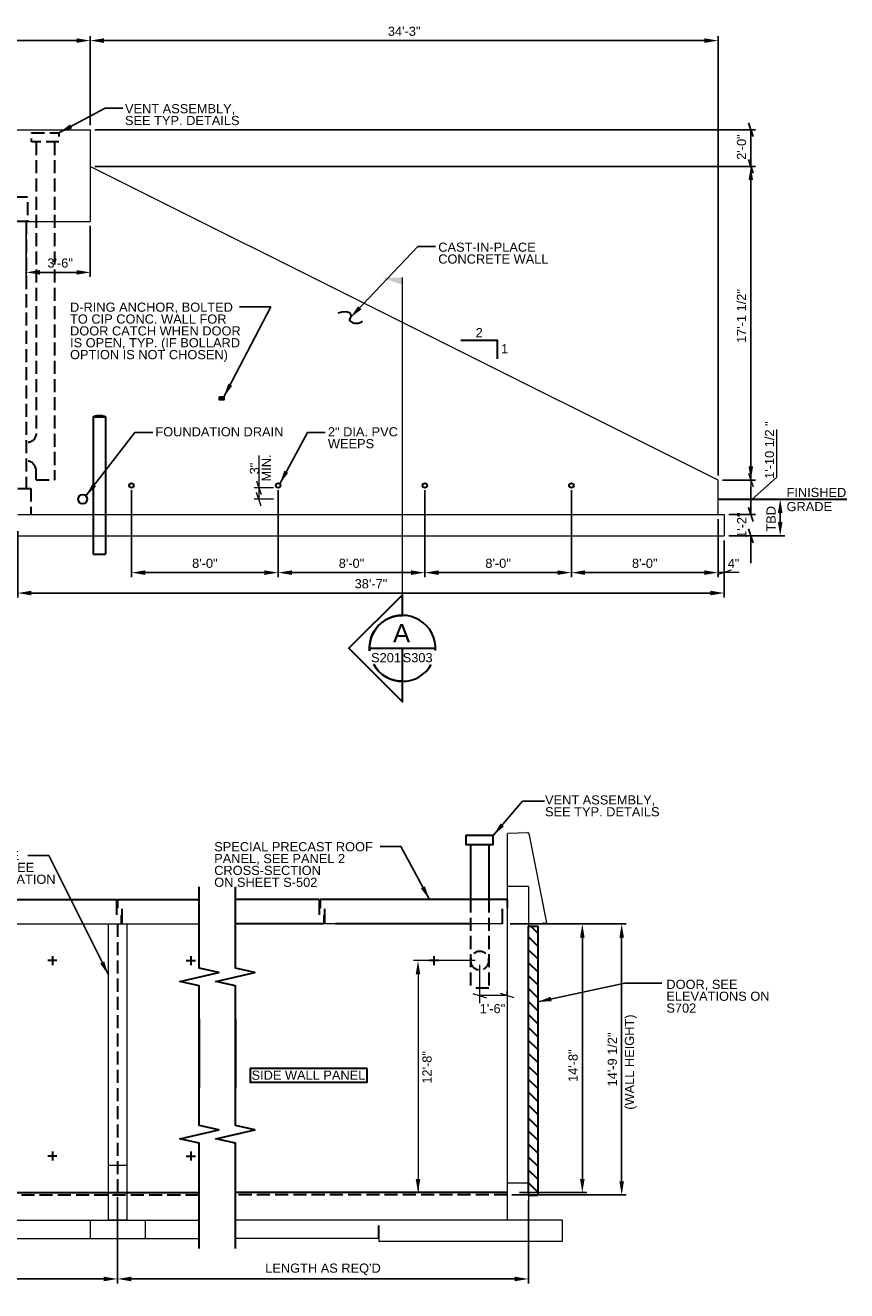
# Model space of a CAD drawing. Header units: inches. Extents: x -37 to 1316, y -303 to 584.
# Tile 3 of 3: x 779 to 1316, y -245 to 584. Entities that reach past the tile are written whole.
import ezdxf
from ezdxf.enums import TextEntityAlignment as Align

# ---------------------------------------------------------------- set-up
doc = ezdxf.new("R2010")
doc.units = ezdxf.units.IN
doc.header["$LTSCALE"] = 20
doc.header["$MEASUREMENT"] = 0
doc.linetypes.add('DGN Style 3', pattern=[0.597286, 0.426633, -0.170653])
for name, color, linetype, lineweight in [('G-ANNO-DIM', 1, 'Continuous', 0), ('G-ANNO-TEXT', 7, 'Continuous', 30), ('S-FNDN-FTNG', 48, 'Continuous', 13), ('S-FNDN-PEDS', 48, 'Continuous', 30), ('S-WALL-LOAD', 3, 'Continuous', 13), ('S-WALL-NONL', 58, 'Continuous', 0)]:
    doc.layers.add(name, color=color, linetype=linetype, lineweight=lineweight)
doc.styles.add("_1 4 1'-0", font='arial.ttf', dxfattribs={"height": 6})
doc.styles.add('TITLE20', font='simplex.shx', dxfattribs={"height": 5000})
doc.dimstyles.new("1 4 1'-0", dxfattribs={"dimtxt": 6, "dimasz": 9, "dimexe": 3, "dimexo": 3, "dimgap": 3, "dimtad": 1, "dimdec": 0, "dimzin": 11, "dimdsep": 46, "dimlunit": 3, "dimtxsty": "_1 4 1'-0", "dimcen": 0.09, "dimadec": 4, "dimazin": 3, "dimtfac": 1, "dimtdec": 0, "dimtofl": 0, "dimtmove": 0, "dimatfit": 3, "dimfxl": 1, "dimfrac": 2, "dimtolj": 1, "dimtzin": 11, "dimarcsym": 0})

# ---------------------------------------------------------------- blocks, each defined once
blk = doc.blocks.new('_Oblique_0.3')
at = {"color": 0, "linetype": 'ByBlock', "lineweight": -2}
for p, q in [((0, 0), (-1, 0)), ((0.5, 0.167), (-0.5, -0.167))]:
    blk.add_line(p, q, dxfattribs=at)
blk = doc.blocks.new('*D4')
at = {"layer": 'Defpoints', "color": 0, "lineweight": 0, "transparency": 16777216}
for p in [(1236.05, 263.6), (1253.5, 263.6), (1236.05, 249.6)]:
    blk.add_point(p, dxfattribs=at)
at = {"layer": 'G-ANNO-DIM', "color": 0, "lineweight": -2, "transparency": 16777216}
for p, q in [((1253.5, 272.6), (1253.5, 281.6)), ((1239.05, 263.6), (1256.5, 263.6)), ((1239.05, 249.6), (1256.5, 249.6)), ((1253.5, 240.6), (1253.5, 231.6))]:
    blk.add_line(p, q, dxfattribs=at)
at = {"layer": 'G-ANNO-DIM', "color": 0, "lineweight": -2, "transparency": 16777216, "xscale": 9, "yscale": 9, "zscale": 9}
for p, rotation in [((1253.5, 263.6), 270), ((1253.5, 249.6), 90)]:
    blk.add_blockref('_Oblique_0.3', p, dxfattribs=dict(at, rotation=rotation))
at = {"layer": 'G-ANNO-DIM', "color": 0, "transparency": 16777216, "insert": (1247.49, 256.6), "char_height": 6, "attachment_point": 5, "rotation": 90, "style": "_1 4 1'-0"}
blk.add_mtext('\\A1;1\'-2"', dxfattribs=at)
blk = doc.blocks.new('*D6')
at = {"layer": 'Defpoints', "color": 0, "lineweight": 0, "transparency": 16777216}
for p in [(821.05, 574.03), (413.05, 515.6), (821.05, 515.6, 0)]:
    blk.add_point(p, dxfattribs=at)
at = {"layer": 'G-ANNO-DIM', "color": 0, "lineweight": -2, "transparency": 16777216}
for p, q in [((413.05, 518.6), (413.05, 577.03)), ((422.05, 574.03), (812.05, 574.03)), ((821.05, 518.6), (821.05, 577.03))]:
    blk.add_line(p, q, dxfattribs=at)
at = {"layer": 'G-ANNO-DIM', "color": 0, "lineweight": 0, "transparency": 16777216}
for points in [[(422.05, 575.53), (422.05, 572.53), (413.05, 574.03)], [(812.05, 575.53), (812.05, 572.53), (821.05, 574.03)]]:
    blk.add_solid(points, dxfattribs=at)
at = {"layer": 'G-ANNO-DIM', "color": 0, "transparency": 16777216, "insert": (618.78, 580.1), "char_height": 6, "attachment_point": 5, "style": "_1 4 1'-0"}
blk.add_mtext('\\A1;34\'-0"', dxfattribs=at)
blk = doc.blocks.new('*D7')
at = {"layer": 'Defpoints', "color": 0, "lineweight": 0, "transparency": 16777216}
for p in [(1232.05, 574.03), (821.05, 532.28), (1232.05, 286.1, 0)]:
    blk.add_point(p, dxfattribs=at)
at = {"layer": 'G-ANNO-DIM', "color": 0, "lineweight": -2, "transparency": 16777216}
for p, q in [((821.05, 535.28), (821.05, 577.03)), ((830.05, 574.03), (1223.05, 574.03)), ((1232.05, 289.1), (1232.05, 577.03))]:
    blk.add_line(p, q, dxfattribs=at)
at = {"layer": 'G-ANNO-DIM', "color": 0, "lineweight": 0, "transparency": 16777216}
for points in [[(830.05, 575.53), (830.05, 572.53), (821.05, 574.03)], [(1223.05, 575.53), (1223.05, 572.53), (1232.05, 574.03)]]:
    blk.add_solid(points, dxfattribs=at)
at = {"layer": 'G-ANNO-DIM', "color": 0, "transparency": 16777216, "insert": (1026.55, 580.1), "char_height": 6, "attachment_point": 5, "style": "_1 4 1'-0"}
blk.add_mtext('\\A1;34\'-3"', dxfattribs=at)
blk = doc.blocks.new('*D9')
at = {"layer": 'Defpoints', "color": 0, "lineweight": 0, "transparency": 16777216}
for p in [(779.05, 455.6), (821.05, 455.6, 0), (821.05, 422.19)]:
    blk.add_point(p, dxfattribs=at)
at = {"layer": 'G-ANNO-DIM', "color": 0, "lineweight": -2, "transparency": 16777216}
for p, q in [((779.05, 452.6), (779.05, 419.19)), ((821.05, 452.6), (821.05, 419.19)), ((788.05, 422.19), (812.05, 422.19))]:
    blk.add_line(p, q, dxfattribs=at)
at = {"layer": 'G-ANNO-DIM', "color": 0, "lineweight": 0, "transparency": 16777216}
for points in [[(788.05, 423.69), (788.05, 420.69), (779.05, 422.19)], [(812.05, 423.69), (812.05, 420.69), (821.05, 422.19)]]:
    blk.add_solid(points, dxfattribs=at)
at = {"layer": 'G-ANNO-DIM', "color": 0, "transparency": 16777216, "insert": (801.3, 428.26), "char_height": 6, "attachment_point": 5, "style": "_1 4 1'-0"}
blk.add_mtext('\\A1;3\'-6"', dxfattribs=at)
blk = doc.blocks.new('*D14')
at = {"layer": 'Defpoints', "color": 0, "lineweight": 0, "transparency": 16777216}
for p in [(1136.05, 282.6, 0), (1232.05, 263.6), (1136.05, 225.51)]:
    blk.add_point(p, dxfattribs=at)
at = {"layer": 'G-ANNO-DIM', "color": 0, "lineweight": -2, "transparency": 16777216}
for p, q in [((1136.05, 279.6), (1136.05, 222.51)), ((1232.05, 260.6), (1232.05, 222.51)), ((1223.05, 225.51), (1145.05, 225.51))]:
    blk.add_line(p, q, dxfattribs=at)
at = {"layer": 'G-ANNO-DIM', "color": 0, "lineweight": 0, "transparency": 16777216}
for points in [[(1145.05, 227.01), (1145.05, 224.01), (1136.05, 225.51)], [(1223.05, 227.01), (1223.05, 224.01), (1232.05, 225.51)]]:
    blk.add_solid(points, dxfattribs=at)
at = {"layer": 'G-ANNO-DIM', "color": 0, "transparency": 16777216, "insert": (1184.05, 231.58), "char_height": 6, "attachment_point": 5, "style": "_1 4 1'-0"}
blk.add_mtext('\\A1;8\'-0"', dxfattribs=at)
blk = doc.blocks.new('*D11')
at = {"layer": 'Defpoints', "color": 0, "lineweight": 0, "transparency": 16777216}
for p in [(1040.05, 282.6), (1136.05, 282.6), (1040.05, 225.51)]:
    blk.add_point(p, dxfattribs=at)
at = {"layer": 'G-ANNO-DIM', "color": 0, "lineweight": -2, "transparency": 16777216}
for p, q in [((1040.05, 279.6), (1040.05, 222.51)), ((1136.05, 279.6), (1136.05, 222.51)), ((1127.05, 225.51), (1049.05, 225.51))]:
    blk.add_line(p, q, dxfattribs=at)
at = {"layer": 'G-ANNO-DIM', "color": 0, "lineweight": 0, "transparency": 16777216}
for points in [[(1049.05, 227.01), (1049.05, 224.01), (1040.05, 225.51)], [(1127.05, 227.01), (1127.05, 224.01), (1136.05, 225.51)]]:
    blk.add_solid(points, dxfattribs=at)
at = {"layer": 'G-ANNO-DIM', "color": 0, "transparency": 16777216, "insert": (1088.05, 231.58), "char_height": 6, "attachment_point": 5, "style": "_1 4 1'-0"}
blk.add_mtext('\\A1;8\'-0"', dxfattribs=at)
blk = doc.blocks.new('*D12')
at = {"layer": 'Defpoints', "color": 0, "lineweight": 0, "transparency": 16777216}
for p in [(944.05, 282.6), (1040.05, 282.6), (944.05, 225.51)]:
    blk.add_point(p, dxfattribs=at)
at = {"layer": 'G-ANNO-DIM', "color": 0, "lineweight": -2, "transparency": 16777216}
for p, q in [((944.05, 279.6), (944.05, 222.51)), ((1040.05, 279.6), (1040.05, 222.51)), ((1031.05, 225.51), (953.05, 225.51))]:
    blk.add_line(p, q, dxfattribs=at)
at = {"layer": 'G-ANNO-DIM', "color": 0, "lineweight": 0, "transparency": 16777216}
for points in [[(953.05, 227.01), (953.05, 224.01), (944.05, 225.51)], [(1031.05, 227.01), (1031.05, 224.01), (1040.05, 225.51)]]:
    blk.add_solid(points, dxfattribs=at)
at = {"layer": 'G-ANNO-DIM', "color": 0, "transparency": 16777216, "insert": (992.05, 231.58), "char_height": 6, "attachment_point": 5, "style": "_1 4 1'-0"}
blk.add_mtext('\\A1;8\'-0"', dxfattribs=at)
blk = doc.blocks.new('*D13')
at = {"layer": 'Defpoints', "color": 0, "lineweight": 0, "transparency": 16777216}
for p in [(848.05, 282.6), (944.05, 282.6), (848.05, 225.51)]:
    blk.add_point(p, dxfattribs=at)
at = {"layer": 'G-ANNO-DIM', "color": 0, "lineweight": -2, "transparency": 16777216}
for p, q in [((848.05, 279.6), (848.05, 222.51)), ((944.05, 279.6), (944.05, 222.51)), ((935.05, 225.51), (857.05, 225.51))]:
    blk.add_line(p, q, dxfattribs=at)
at = {"layer": 'G-ANNO-DIM', "color": 0, "lineweight": 0, "transparency": 16777216}
for points in [[(857.05, 227.01), (857.05, 224.01), (848.05, 225.51)], [(935.05, 227.01), (935.05, 224.01), (944.05, 225.51)]]:
    blk.add_solid(points, dxfattribs=at)
at = {"layer": 'G-ANNO-DIM', "color": 0, "transparency": 16777216, "insert": (896.05, 231.58), "char_height": 6, "attachment_point": 5, "style": "_1 4 1'-0"}
blk.add_mtext('\\A1;8\'-0"', dxfattribs=at)
blk = doc.blocks.new('*D20')
at = {"layer": 'Defpoints', "color": 0, "lineweight": 0, "transparency": 16777216}
for p in [(773.55, 255.6), (1236.05, 249.6), (1236.05, 212.13)]:
    blk.add_point(p, dxfattribs=at)
at = {"layer": 'G-ANNO-DIM', "color": 0, "lineweight": -2, "transparency": 16777216}
for p, q in [((773.55, 252.6), (773.55, 209.13)), ((1236.05, 246.6), (1236.05, 209.13)), ((782.55, 212.13), (1227.05, 212.13))]:
    blk.add_line(p, q, dxfattribs=at)
at = {"layer": 'G-ANNO-DIM', "color": 0, "lineweight": 0, "transparency": 16777216}
for points in [[(782.55, 213.63), (782.55, 210.63), (773.55, 212.13)], [(1227.05, 213.63), (1227.05, 210.63), (1236.05, 212.13)]]:
    blk.add_solid(points, dxfattribs=at)
at = {"layer": 'G-ANNO-DIM', "color": 0, "transparency": 16777216, "insert": (1004.8, 218.19), "char_height": 6, "attachment_point": 5, "style": "_1 4 1'-0"}
blk.add_mtext('\\A1;38\'-7"', dxfattribs=at)
blk = doc.blocks.new('*D21')
at = {"layer": 'Defpoints', "color": 0, "lineweight": 0, "transparency": 16777216}
for p in [(821.05, 515.6, 0), (1253.5, 515.6), (821.05, 491.6)]:
    blk.add_point(p, dxfattribs=at)
at = {"layer": 'G-ANNO-DIM', "color": 0, "lineweight": -2, "transparency": 16777216}
for p, q in [((824.05, 515.6), (1256.5, 515.6)), ((1253.5, 500.6), (1253.5, 506.6)), ((824.05, 491.6), (1256.5, 491.6))]:
    blk.add_line(p, q, dxfattribs=at)
at = {"layer": 'G-ANNO-DIM', "color": 0, "lineweight": -2, "transparency": 16777216, "xscale": 9, "yscale": 9, "zscale": 9}
for p, rotation in [((1253.5, 515.6), 90), ((1253.5, 491.6), 270)]:
    blk.add_blockref('_Oblique_0.3', p, dxfattribs=dict(at, rotation=rotation))
at = {"layer": 'G-ANNO-DIM', "color": 0, "transparency": 16777216, "insert": (1247.44, 501.96), "char_height": 6, "attachment_point": 5, "rotation": 90, "style": "_1 4 1'-0"}
blk.add_mtext('\\A1;  2\'-0"', dxfattribs=at)
blk = doc.blocks.new('*D22')
at = {"layer": 'Defpoints', "color": 0, "lineweight": 0, "transparency": 16777216}
for p in [(821.05, 491.6), (1253.5, 491.6), (1232.05, 286.1)]:
    blk.add_point(p, dxfattribs=at)
at = {"layer": 'G-ANNO-DIM', "color": 0, "lineweight": -2, "transparency": 16777216}
for p, q in [((824.05, 491.6), (1256.5, 491.6)), ((1253.5, 295.1), (1253.5, 482.6)), ((1235.05, 286.1), (1256.5, 286.1))]:
    blk.add_line(p, q, dxfattribs=at)
at = {"layer": 'G-ANNO-DIM', "color": 0, "lineweight": 0, "transparency": 16777216}
for points in [[(1252, 482.6), (1255, 482.6), (1253.5, 491.6)], [(1252, 295.1), (1255, 295.1), (1253.5, 286.1)]]:
    blk.add_solid(points, dxfattribs=at)
at = {"layer": 'G-ANNO-DIM', "color": 0, "transparency": 16777216, "insert": (1247.4, 393.6), "char_height": 6, "attachment_point": 5, "rotation": 90, "style": "_1 4 1'-0"}
blk.add_mtext('\\A1;17\'-1 1/2"', dxfattribs=at)
blk = doc.blocks.new('*D24')
at = {"layer": 'Defpoints', "color": 0, "lineweight": 0, "transparency": 16777216}
for p in [(1272.74, 273.6), (1313.61, 273.6, 0), (1236.05, 249.6)]:
    blk.add_point(p, dxfattribs=at)
at = {"layer": 'G-ANNO-DIM', "color": 0, "lineweight": -2, "transparency": 16777216}
for p, q in [((1310.61, 273.6), (1269.74, 273.6)), ((1272.74, 258.6), (1272.74, 264.6)), ((1239.05, 249.6), (1275.74, 249.6))]:
    blk.add_line(p, q, dxfattribs=at)
at = {"layer": 'G-ANNO-DIM', "color": 0, "lineweight": 0, "transparency": 16777216}
for points in [[(1271.24, 264.6), (1274.24, 264.6), (1272.74, 273.6)], [(1271.24, 258.6), (1274.24, 258.6), (1272.74, 249.6)]]:
    blk.add_solid(points, dxfattribs=at)
at = {"layer": 'G-ANNO-DIM', "color": 0, "transparency": 16777216, "insert": (1266.74, 260.77), "char_height": 6, "attachment_point": 5, "rotation": 90, "style": "_1 4 1'-0"}
blk.add_mtext('\\A1;TBD', dxfattribs=at)
blk = doc.blocks.new('*D26')
at = {"layer": 'Defpoints', "color": 0, "lineweight": 0, "transparency": 16777216}
for p in [(1092.96, -4.64), (1143.21, -4.64), (1098.96, -180.64)]:
    blk.add_point(p, dxfattribs=at)
at = {"layer": 'G-ANNO-DIM', "color": 0, "lineweight": -2, "transparency": 16777216}
for p, q in [((1095.96, -4.64), (1146.21, -4.64)), ((1143.21, -171.64), (1143.21, -13.64)), ((1101.96, -180.64), (1146.21, -180.64))]:
    blk.add_line(p, q, dxfattribs=at)
at = {"layer": 'G-ANNO-DIM', "color": 0, "lineweight": 0, "transparency": 16777216}
for points in [[(1141.71, -13.64), (1144.71, -13.64), (1143.21, -4.64)], [(1141.71, -171.64), (1144.71, -171.64), (1143.21, -180.64)]]:
    blk.add_solid(points, dxfattribs=at)
at = {"layer": 'G-ANNO-DIM', "color": 0, "transparency": 16777216, "insert": (1137.15, -107.98), "char_height": 6, "attachment_point": 5, "rotation": 90, "style": "_1 4 1'-0"}
blk.add_mtext('\\A1;         14\'-8"', dxfattribs=at)
blk = doc.blocks.new('*D30')
at = {"layer": 'Defpoints', "color": 0, "lineweight": 0, "transparency": 16777216}
for p in [(1093.96, -4.64), (1168.94, -4.64), (1093.96, -182.14)]:
    blk.add_point(p, dxfattribs=at)
at = {"layer": 'G-ANNO-DIM', "color": 0, "lineweight": -2, "transparency": 16777216}
for p, q in [((1096.96, -4.64), (1171.94, -4.64)), ((1168.94, -173.14), (1168.94, -13.64)), ((1096.96, -182.14), (1171.94, -182.14))]:
    blk.add_line(p, q, dxfattribs=at)
at = {"layer": 'G-ANNO-DIM', "color": 0, "lineweight": 0, "transparency": 16777216}
for points in [[(1167.44, -13.64), (1170.44, -13.64), (1168.94, -4.64)], [(1167.44, -173.14), (1170.44, -173.14), (1168.94, -182.14)]]:
    blk.add_solid(points, dxfattribs=at)
at = {"layer": 'G-ANNO-DIM', "color": 0, "transparency": 16777216, "insert": (1162.84, -93.39), "char_height": 6, "attachment_point": 5, "rotation": 90, "style": "_1 4 1'-0"}
blk.add_mtext('\\A1;14\'-9 1/2"', dxfattribs=at)
blk = doc.blocks.new('*D31')
at = {"layer": 'Defpoints', "color": 0, "lineweight": 0, "transparency": 16777216}
for p in [(838.9, -180.63), (1107.96, -182.62), (1107.96, -237.2)]:
    blk.add_point(p, dxfattribs=at)
at = {"layer": 'G-ANNO-DIM', "color": 0, "lineweight": -2, "transparency": 16777216}
for p, q in [((838.9, -183.63), (838.9, -240.2)), ((1107.96, -185.62), (1107.96, -240.2)), ((847.9, -237.2), (1098.96, -237.2))]:
    blk.add_line(p, q, dxfattribs=at)
at = {"layer": 'G-ANNO-DIM', "color": 0, "lineweight": 0, "transparency": 16777216}
for points in [[(847.9, -235.7), (847.9, -238.7), (838.9, -237.2)], [(1098.96, -235.7), (1098.96, -238.7), (1107.96, -237.2)]]:
    blk.add_solid(points, dxfattribs=at)
at = {"layer": 'G-ANNO-DIM', "color": 0, "transparency": 16777216, "insert": (973.43, -230.92), "char_height": 6, "attachment_point": 5, "style": "_1 4 1'-0"}
blk.add_mtext("\\A1;LENGTH AS REQ'D", dxfattribs=at)
blk = doc.blocks.new('*D33')
at = {"layer": 'Defpoints', "color": 0, "lineweight": 0, "transparency": 16777216}
for p in [(838.9, -180.63), (598.9, -198.64), (838.9, -237.2)]:
    blk.add_point(p, dxfattribs=at)
at = {"layer": 'G-ANNO-DIM', "color": 0, "lineweight": -2, "transparency": 16777216}
for p, q in [((838.9, -183.63), (838.9, -240.2)), ((598.9, -201.64), (598.9, -240.2)), ((607.9, -237.2), (829.9, -237.2))]:
    blk.add_line(p, q, dxfattribs=at)
at = {"layer": 'G-ANNO-DIM', "color": 0, "lineweight": 0, "transparency": 16777216}
for points in [[(607.9, -235.7), (607.9, -238.7), (598.9, -237.2)], [(829.9, -235.7), (829.9, -238.7), (838.9, -237.2)]]:
    blk.add_solid(points, dxfattribs=at)
at = {"layer": 'G-ANNO-DIM', "color": 0, "transparency": 16777216, "insert": (718.9, -231.14), "char_height": 6, "attachment_point": 5, "style": "_1 4 1'-0"}
blk.add_mtext('\\A1;20\'-0"', dxfattribs=at)

msp = doc.modelspace()

# ---------------------------------------------------------------- hatches: boundary and pattern name
at = {"layer": 'G-ANNO-TEXT', "extrusion": (0, 0, -1)}
h = msp.add_hatch(dxfattribs=at)
h.set_pattern_fill('HATCH', color=256, style=0, pattern_type=2)
h.set_pattern_definition([(45, (-1093.4247, -108.853), (-4.24264, 4.24264), [])])
h.paths.add_polyline_path([(-1113.96374, -182.61576), (-1107.96374, -182.61576), (-1107.96374, -6.13191), (-1113.96374, -6.13191)])

# ---------------------------------------------------------------- linework, layer by layer
at = {"layer": 'G-ANNO-DIM'}
for p, q in [((1253.50172, 317.0382, -0.00002), (1253.50172, 286.10436, -0.00002)), ((931.45413, 302.16367, -0.00004), (931.45413, 281.10436, -0.00004)), ((1252.00172, 290.60436, -0.00002), (1255.00172, 281.60436, -0.00002)), ((929.95413, 285.60436, -0.00004), (932.95413, 276.60436, -0.00004)), ((1235.04644, 286.10436, -0.00002), (1256.50172, 286.10436, -0.00002)), ((1253.50172, 286.10436, -0.00002), (1253.50172, 263.60436, -0.00002)), ((941.04644, 281.10436, -0.00004), (928.45413, 281.10436, -0.00004)), ((941.04644, 273.60436, -0.00004), (928.45413, 273.60436, -0.00004)), ((932.95413, 269.10436, -0.00004), (929.95413, 278.10436, -0.00004)), ((931.45413, 281.10436, -0.00004), (931.45413, 273.60436, -0.00004)), ((1255.00172, 259.10436, -0.00002), (1252.00172, 268.10436, -0.00002)), ((1232.04644, 258.60436), (1232.04644, 222.51214)), ((1239.04644, 263.60436, -0.00002), (1256.50172, 263.60436, -0.00002)), ((1236.04644, 246.60436), (1236.04644, 222.51214)), ((1240.54644, 227.01214), (1231.54644, 224.01214)), ((1236.04644, 225.51214), (1232.04644, 225.51214)), ((1245.8258, 225.51214), (1236.04644, 225.51214)), ((1072.96374, -28.61546), (1032.61439, -28.61546)), ((1076.0172, -56.62217), (1076.0172, -31.36378)), ((1035.61439, -37.62193), (1035.61439, -180.64146)), ((1094.0172, -51.45637), (1094.0172, -48.60668)), ((1071.5172, -50.10311), (1080.5172, -53.10311)), ((1094.0172, -51.60311), (1076.0172, -51.60311)), ((1098.5172, -53.10311), (1089.5172, -50.10311))]:
    msp.add_line(p, q, dxfattribs=at)
at = {"layer": 'G-ANNO-DIM', "flags": 128}
msp.add_lwpolyline([(1254.06477, 273.35827), (1270.48393, 288.04308), (1270.48393, 319.27942)], dxfattribs=at)
at = {"layer": 'G-ANNO-DIM'}
msp.add_solid([(1037.11439, -37.62193), (1035.61439, -28.62193), (1034.11439, -37.62193)], dxfattribs=at)
at = {"layer": 'G-ANNO-DIM', "extrusion": (0, 0, -1)}
msp.add_solid([(-1034.11439, -171.64146), (-1035.61439, -180.64146), (-1037.11439, -171.64146)], dxfattribs=at)
at = {"layer": 'G-ANNO-DIM'}
msp.add_3dface([(1113.96374, -6.13191), (1107.96374, -6.13191), (1107.96374, -182.61576), (1113.96374, -182.61576)], dxfattribs=at)
at = {"layer": 'G-ANNO-TEXT', "linetype": 'DGN Style 3'}
for p, q in [((785.54644, 507.60436, -0.00002), (785.54644, 316.60436, -0.00002)), ((797.54644, 507.60436, -0.00002), (797.54644, 286.28148, -0.00002)), ((779.04644, 455.60436, -0.00002), (779.04644, 280.60436, -0.00002)), ((779.54644, 310.60436, -0.00006), (779.04644, 310.60436, -0.00006)), ((779.54644, 298.60436, -0.00006), (779.04644, 298.60436, -0.00006)), ((785.54644, 286.35436, -0.00006), (785.54644, 292.60436, -0.00006)), ((785.54644, 286.35436, -0.00006), (797.54644, 286.28148, -0.00006)), ((773.54644, 280.60436), (782.04644, 280.60436)), ((782.04644, 280.60436), (782.04644, 263.60436)), ((1069.99449, 11.36806), (1070.02311, -46.66221)), ((1081.91362, 11.36687), (1081.91362, -46.66221)), ((838.90396, -4.63191), (838.90396, -180.63191)), ((1081.96709, -46.66221, -0.00002), (1070.02311, -46.66221, -0.00002)), ((118.90396, -182.14146), (892.38001, -182.14146)), ((1093.96374, -182.14146), (916.05787, -182.14146)), ((1009.96374, -210.64146), (1009.96374, -198.64146))]:
    msp.add_line(p, q, dxfattribs=at)
at = {"layer": 'G-ANNO-TEXT', "color": 7, "linetype": 'Continuous', "lineweight": 0}
msp.add_line((1025.43218, 197.52942, -0.00002), (1025.43218, 418.76478, -0.00002), dxfattribs=at)
at = {"layer": 'G-ANNO-TEXT'}
for p, q in [((823.04644, 327.60436), (823.04644, 237.60436)), ((823.04644, 327.60436), (831.04644, 327.60436)), ((831.04644, 327.60436), (831.04644, 237.60436)), ((1232.04644, 273.60436), (1316.26222, 273.60436)), ((823.04644, 237.60436), (831.04644, 237.60436)), ((1003.81723, 175.91446, -0.00002), (1047.04714, 175.91446, -0.00002)), ((1025.43218, 154.2995, -0.00002), (1025.43218, 175.91446, -0.00002)), ((1069.91362, 47.35854), (1069.91362, 11.36809)), ((1081.91362, 47.35854), (1081.89587, 11.36809)), ((718.90396, 11.36809), (838.27896, 11.36809)), ((838.27896, 11.36809), (838.27896, 1.43009)), ((838.90396, 11.36809), (838.90396, 5.61809)), ((838.90396, 11.36809), (892.38001, 11.36809)), ((970.9667, 11.36809), (916.05787, 11.36809)), ((970.9667, 11.36809), (970.9667, 1.43009)), ((1093.96374, 11.36809), (971.5917, 11.36809)), ((971.5917, 11.36809), (971.5917, 5.61809)), ((1093.96374, 11.36809), (1093.96374, 5.61809)), ((841.27896, 1.11809), (841.27896, -4.63191)), ((841.90396, -4.63191), (841.90396, 5.30609)), ((973.9667, 1.11809), (973.9667, -4.63191)), ((974.5917, -4.63191), (974.5917, 5.30609)), ((1090.96374, -4.63191), (1090.96374, 5.30609)), ((973.9667, -4.63191), (916.05787, -4.63191)), ((1069.94635, -4.63191), (981.50791, -4.63191)), ((799.24566, -28.64146), (793.24566, -28.64146)), ((796.24566, -25.64146), (796.24566, -31.64146)), ((883.90396, -28.64146), (889.90396, -28.64146)), ((886.90396, -25.64146), (886.90396, -31.64146)), ((1048.96374, -28.64146), (1042.96374, -28.64146)), ((1045.96374, -25.64146), (1045.96374, -31.64146)), ((799.24566, -156.64146), (793.24566, -156.64146)), ((796.24566, -153.64146), (796.24566, -159.64146)), ((883.90396, -156.64146), (889.90396, -156.64146)), ((886.90396, -153.64146), (886.90396, -159.64146))]:
    msp.add_line(p, q, dxfattribs=at)
at = {"layer": 'G-ANNO-TEXT', "linetype": 'DGN Style 3', "elevation": -0.00002, "flags": 128}
msp.add_lwpolyline([(467.04644, 455.60436), (454.04644, 455.60436), (454.04644, 471.60436), (780.04644, 471.60436), (780.04644, 455.60436), (767.04644, 455.60436)], dxfattribs=at)
at = {"layer": 'G-ANNO-TEXT', "flags": 128}
for points in [[(1087.62027, 365.5909), (1087.62027, 377.5909), (1063.62027, 377.5909)], [(941.61048, 284.02676), (941.61048, 284.02676)]]:
    msp.add_lwpolyline(points, dxfattribs=at)
at = {"layer": 'G-ANNO-TEXT', "elevation": -0.00002, "flags": 128}
for points in [[(1025.43218, 197.52942), (1025.43218, 211.04434), (990.30233, 175.94709), (1025.43218, 140.84984), (1025.43218, 154.2995, -0.270841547), (1006.5976, 165.30952, -0.270841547)], [(1003.8769, 174.30952, -0.436152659), (1025.43218, 197.52942)]]:
    msp.add_lwpolyline(points, format="xyb", dxfattribs=at)
at = {"layer": 'G-ANNO-TEXT', "elevation": 0, "flags": 128}
for points in [[(892.38001, -66.79439), (892.38001, -112.09625), (892.38001, -45.17887), (879.58247, -42.27034), (905.17754, -36.45328), (892.38001, -33.54475), (892.38001, 19.59854)], [(916.05787, -66.79439), (916.05787, -112.09625), (916.05787, -45.17887), (903.26034, -42.27034), (928.8554, -36.45328), (916.05787, -33.54475), (916.05787, 19.59854)], [(892.38001, -217.33694), (892.38001, -168.31068), (892.38001, -148.2034), (879.58247, -145.29487), (905.17754, -139.47781), (892.38001, -136.56928), (892.38001, -66.79439)], [(916.05787, -217.33694), (916.05787, -168.31068), (916.05787, -148.2034), (903.26034, -145.29487), (928.8554, -139.47781), (916.05787, -136.56928), (916.05787, -66.79439)]]:
    msp.add_lwpolyline(points, dxfattribs=at)
at = {"layer": 'G-ANNO-TEXT'}
for centre, radius in [((848.04644, 282.60436, -0.00004), 1.5), ((944.04644, 282.60436, -0.00004), 1.5), ((1040.04644, 282.60436, -0.00004), 1.5), ((1136.04644, 282.60436, -0.00004), 1.5), ((816.04644, 273.60436), 3)]:
    msp.add_circle(centre, radius, dxfattribs=at)
at = {"layer": 'G-ANNO-TEXT', "linetype": 'DGN Style 3', "extrusion": (0, 0, -1)}
msp.add_circle((-1076.0172, -28.66221, 0.00002), 6, dxfattribs=at)
msp.add_arc((-779.54644, 316.60436, 0.00006), 6, 180, 270, dxfattribs=at)
at = {"layer": 'G-ANNO-TEXT', "linetype": 'DGN Style 3'}
msp.add_arc((779.54644, 292.60436, -0.00006), 6, 0, 90, dxfattribs=at)
at = {"layer": 'G-ANNO-TEXT'}
for start, end in [(356.05588708, 184.25820354), (209.38197398, 330.97692881)]:
    msp.add_arc((1025.43218, 175.91446, -0.00002), 21.61496, start, end, dxfattribs=at)
for points, degree in [([(983.39122, 395.79681), (991.12328, 397.80745), (992.4552, 392.10823), (989.02529, 391.12014), (995.05345, 387.57832), (999.23954, 390.24756)], 3), ([(823.04644, 327.60436), (827.04946, 329.42271), (831.04644, 327.60436)], 2)]:
    msp.add_open_spline(points, degree=degree, dxfattribs=at)
at = {"layer": 'G-ANNO-TEXT', "color": 7, "linetype": 'Continuous', "lineweight": 13, "extrusion": (0, 0, -1)}
msp.add_solid([(-1025.43218, 418.76478, 0.00002), (-1011.88219, 418.76478, 0.00002), (-1025.43218, 413.99441, 0.00002)], dxfattribs=at)
at = {"layer": 'G-ANNO-TEXT', "linetype": 'DGN Style 3'}
msp.add_3dface([(782.54644, 513.60436, -0.00002), (800.54644, 513.60436, -0.00002), (800.54644, 507.60436, -0.00002), (782.54644, 507.60436, -0.00002)], dxfattribs=at)
at = {"layer": 'G-ANNO-TEXT'}
for points in [[(905.54644, 340.60436), (908.54644, 340.60436), (908.54644, 338.60436), (905.54644, 338.60436)], [(906.46604, 339.7592), (907.62684, 339.7592), (907.62684, 339.44952), (906.46604, 339.44952)], [(1084.91362, 53.35854), (1066.91362, 53.35854), (1066.91362, 47.35854), (1084.91362, 47.35854)], [(1113.96374, -182.61576), (1107.96374, -182.61576), (1107.96374, -6.13191), (1113.96374, -6.13191)], [(1002.40529, -99.30226), (925.821, -99.30226), (925.821, -108.24822), (1002.40529, -108.24822)]]:
    msp.add_3dface(points, dxfattribs=at)
at = {"layer": 'S-FNDN-FTNG'}
for p, q in [((773.54644, 263.60436, -0.00002), (1236.04644, 263.60436, -0.00002)), ((1236.04644, 263.60436, -0.00002), (1236.04644, 249.60436, -0.00002)), ((728.04644, 249.60436, -0.00002), (1236.04644, 249.60436, -0.00002)), ((140.90396, -198.64146), (892.38001, -198.64146)), ((820.90396, -198.63191), (820.90396, -210.64146)), ((856.90396, -198.63191), (856.90396, -210.64146)), ((1071.96374, -198.64146), (916.05787, -198.64146)), ((1129.96374, -198.64146), (1071.96374, -198.64146)), ((1129.96374, -198.64146), (1129.96374, -212.64146)), ((202.90396, -210.64146), (892.38001, -210.64146)), ((1009.96374, -210.64146), (916.05787, -210.64146)), ((1009.96374, -210.64146), (1009.96374, -212.64146)), ((1129.96374, -212.64146), (1009.96374, -212.64146))]:
    msp.add_line(p, q, dxfattribs=at)
at = {"layer": 'S-FNDN-PEDS'}
for p, q in [((118.90396, -180.64146), (892.38001, -180.64146)), ((1093.96374, -180.64146), (916.05787, -180.64146))]:
    msp.add_line(p, q, dxfattribs=at)
at = {"layer": 'S-WALL-LOAD'}
for p, q in [((413.04644, 515.60436, -0.00002), (821.04644, 515.60436)), ((821.04644, 515.60436), (821.04644, 455.60436)), ((1232.04644, 286.10436, -0.00002), (821.04644, 491.60436, -0.00002)), ((1232.04644, 263.60436, -0.00002), (1232.04644, 286.10436, -0.00002)), ((1094.71374, 54.86809), (1093.96374, 54.11809)), ((1093.96374, 54.11809), (1093.96374, -4.63191)), ((1094.71374, 54.86809), (1107.21374, 55.36809)), ((1108.11083, 54.63266), (1107.21374, 55.36809)), ((1108.11083, 54.63266), (1119.81665, -3.89647)), ((1107.96374, 19.86809), (1093.96374, 19.86809)), ((1107.96374, 19.86809), (1107.96374, -198.64146)), ((1093.96374, -4.63191), (1093.96374, -198.64146)), ((1107.96374, -4.63191), (1117.10423, -4.63191)), ((1118.5789, -4.63191), (1119.21374, -4.63191)), ((1119.21374, -4.63191), (1119.81665, -3.89647)), ((1093.96374, -174.14146), (1107.96374, -174.14146))]:
    msp.add_line(p, q, dxfattribs=at)
at = {"layer": 'S-WALL-LOAD', "flags": 128}
for points in [[(413.04644, 515.60436), (413.04644, 455.60436), (821.04644, 455.60436)], [(1118.5789, -4.63191), (1117.82695, -3.89472), (1117.10423, -4.63191)]]:
    msp.add_lwpolyline(points, dxfattribs=at)
at = {"layer": 'S-WALL-LOAD', "elevation": 0, "flags": 128}
for points in [[(142.92134, -4.64146), (892.38001, -4.64146)], [(973.9667, -4.63191), (916.05787, -4.64146)], [(1090.96374, -4.63191), (974.5917, -4.63191)]]:
    msp.add_lwpolyline(points, dxfattribs=at)
at = {"layer": 'S-WALL-NONL'}
msp.add_line((832.90396, -162.63191), (844.90396, -162.63191), dxfattribs=at)
msp.add_3dface([(844.90396, -4.63191), (844.90396, -198.63191), (832.90396, -198.63191), (832.90396, -4.63191)], dxfattribs=at)

# ---------------------------------------------------------------- texts
at = {"layer": 'G-ANNO-DIM', "color": 7, "linetype": 'Continuous', "style": "_1 4 1'-0"}
for s, p in [('1\'-10 1/2 "', (1265.72449, 305.75179, -0.00002)), ('12\'-8"', (1041.51378, -98.6012))]:
    msp.add_text(s, height=6, rotation=90, dxfattribs=at).set_placement(p, align=Align.MIDDLE_CENTER)
for s, p in [('4"', (1242.20384, 231.51214)), ('1\'-6"', (1084.34192, -60.09807))]:
    msp.add_text(s, height=6, dxfattribs=at).set_placement(p, align=Align.MIDDLE_CENTER)
at = {"layer": 'G-ANNO-DIM', "color": 7, "style": "_1 4 1'-0"}
msp.add_text('SIDE WALL PANEL', height=6, dxfattribs=at).set_placement((1001.13789, -103.705), align=Align.MIDDLE_RIGHT)
at = {"layer": 'G-ANNO-DIM', "color": 7, "linetype": 'Continuous', "insert": (932.42219, 285.2392, -0.00004), "char_height": 6, "attachment_point": 4, "rotation": 90, "line_spacing_factor": 0.776524, "style": "_1 4 1'-0"}
msp.add_mtext('  3"\\PMIN.', dxfattribs=at)
at = {"layer": 'G-ANNO-DIM', "color": 7, "char_height": 6, "attachment_point": 1, "line_spacing_factor": 0.776524, "style": "_1 4 1'-0"}
for s, insert in [('CIP CONCRETE \\PSHEARWALL, SEE\\PPLAN FOR LOCATION', (711.23263, 43.17263)), ('SPECIAL PRECAST ROOF \\PPANEL, SEE PANEL 2\\PCROSS-SECTION\\PON SHEET S-502', (902.18481, 48.97093)), ('DOOR, SEE \\PELEVATIONS ON\\PS702', (1198.21522, -41.21077))]:
    msp.add_mtext(s, dxfattribs=dict(at, insert=insert))
at = {"layer": 'G-ANNO-DIM', "color": 7, "insert": (1174.9559, -126.33817), "char_height": 6, "attachment_point": 4, "rotation": 90, "line_spacing_factor": 0.6, "style": "_1 4 1'-0"}
msp.add_mtext('(WALL HEIGHT)', dxfattribs=at)
at = {"layer": 'G-ANNO-TEXT', "color": 7, "char_height": 6, "attachment_point": 1, "style": "_1 4 1'-0"}
for s, insert, line_spacing_factor in [('VENT ASSEMBLY,\\PSEE TYP. DETAILS', (843.76913, 532.42674), 0.776524), ('CAST-IN-PLACE \\PCONCRETE WALL', (1048.86004, 441.70441), 0.776524), ('D-RING ANCHOR, BOLTED \\PTO CIP CONC. WALL FOR\\PDOOR CATCH WHEN DOOR\\PIS OPEN, TYP. (IF BOLLARD\\POPTION IS NOT CHOSEN)', (807.7953, 402.39463), 0.776524), ('2', (1073.3409, 385.73934), 0.6), ('1', (1090.04059, 375.17416), 0.6), ('FOUNDATION DRAIN', (863.67951, 320.76491), 0.6), ('2" DIA. PVC\\PWEEPS', (976.62701, 320.76491), 0.776524), ('FINISHED', (1276.89338, 281.01872), 0.6), ('GRADE', (1276.89338, 271.77282), 0.6), ('VENT ASSEMBLY,\\PSEE TYP. DETAILS', (1118.77184, 79.63185), 0.776524)]:
    msp.add_mtext(s, dxfattribs=dict(at, insert=insert, line_spacing_factor=line_spacing_factor))
at = {"layer": 'G-ANNO-TEXT', "color": 7, "linetype": 'Continuous', "lineweight": 0, "line_spacing_factor": 0.72, "style": 'TITLE20'}
for s, insert, char_height, attachment_point in [('\\fArial|b0|i0|c00|p39;A', (1024.86372, 185.89492, -0.00002), 12, 5), ('\\fArial|b0|i0|c00|p39;S201', (1014.67004, 166.69154, -0.00002), 6, 8), ('{\\fArial|b0|i0|c0|p39;S303}', (1035.37651, 166.69154, -0.00002), 6, 8)]:
    msp.add_mtext(s, dxfattribs=dict(at, insert=insert, char_height=char_height, attachment_point=attachment_point))

# ---------------------------------------------------------------- dimensions: what is measured, and where the dimension line sits
at = {"layer": 'G-ANNO-DIM'}
for base, p1, p2, picture, middle in [((821.04644, 574.03468, -0.00002), (413.04644, 515.60436, -0.00002), (821.04644, 515.60436), '*D6', (618.78181, 574.03468, -0.00002)), ((821.04644, 422.19003, -0.00002), (779.04644, 455.60436, -0.00002), (821.04644, 455.60436), '*D9', (801.30393, 422.19003, -0.00002))]:
    dim = msp.add_linear_dim(base=base, p1=p1, p2=p2, dimstyle="1 4 1'-0", dxfattribs=at)
    dim.commit()
    dim.dimension.update_dxf_attribs({"geometry": picture, "text_midpoint": middle, "dimtype": 160})
for base, p1, p2, picture, middle in [((1232.04644, 574.03468), (821.04644, 532.28162), (1232.04644, 286.10436, -0.00002), '*D7', (1026.54644, 580.10016)), ((1236.0464421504, 212.1279800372, -0.000019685), (773.5464421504, 255.6043603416, -0.000019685), (1236.0464421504, 249.6043603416, -0.000019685), '*D20', (1004.7964421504, 218.1934643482, -0.000019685)), ((838.90396, -237.20259), (598.90396, -198.64146), (838.90396, -180.63191), '*D33', (718.90396, -231.13915))]:
    dim = msp.add_linear_dim(base=base, p1=p1, p2=p2, dimstyle="1 4 1'-0", dxfattribs=at)
    dim.commit()
    dim.dimension.update_dxf_attribs({"geometry": picture, "text_midpoint": middle})
for base, p1, p2, text, override, picture, middle in [((1253.50172, 515.60436, -0.00002), (821.04644, 491.60436, -0.00002), (821.04644, 515.60436), '  <>', {"dimblk": '_Oblique_0.3'}, '*D21', (1253.50172, 501.96139, -0.00002)), ((1272.735, 273.60436, -0.00002), (1236.04644, 249.60436, -0.00002), (1313.6124, 273.60436), 'TBD', {"dimdec": 4, "dimlunit": 4, "dimtdec": 4}, '*D24', (1272.735, 260.76518, -0.00002))]:
    dim = msp.add_linear_dim(base=base, p1=p1, p2=p2, angle=90, text=text, dimstyle="1 4 1'-0", override=override, dxfattribs=at)
    dim.commit()
    dim.dimension.update_dxf_attribs({"geometry": picture, "text_midpoint": middle, "dimtype": 160})
for base, p1, p2, override, picture, middle in [((1253.50172, 491.60436, -0.00002), (1232.04644, 286.10436, -0.00002), (821.04644, 491.60436, -0.00002), {"dimdec": 4, "dimlunit": 4, "dimtdec": 4}, '*D22', (1253.50172, 393.59621, -0.00002)), ((1253.50172, 263.60436, -0.00002), (1236.04644, 249.60436, -0.00002), (1236.04644, 263.60436, -0.00002), {"dimblk": '_Oblique_0.3'}, '*D4', (1253.50172, 256.60436, -0.00002))]:
    dim = msp.add_linear_dim(base=base, p1=p1, p2=p2, angle=90, dimstyle="1 4 1'-0", override=override, dxfattribs=at)
    dim.commit()
    dim.dimension.update_dxf_attribs({"geometry": picture, "text_midpoint": middle, "dimtype": 160})
for base, p1, p2, picture, middle in [((848.04644, 225.51214, -0.00004), (944.04644, 282.60436, -0.00004), (848.04644, 282.60436, -0.00004), '*D13', (896.04644, 231.57558, -0.00004)), ((944.04644, 225.51214, -0.00004), (1040.04644, 282.60436, -0.00004), (944.04644, 282.60436, -0.00004), '*D12', (992.04644, 231.57558, -0.00004)), ((1040.04644, 225.51214, -0.00004), (1136.04644, 282.60436, -0.00004), (1040.04644, 282.60436, -0.00004), '*D11', (1088.04644, 231.57558, -0.00004)), ((1136.04644, 225.51214, -0.00002), (1232.04644, 263.60436, -0.00002), (1136.04644, 282.60436, -0.00004), '*D14', (1184.04644, 231.57558, -0.00002))]:
    dim = msp.add_linear_dim(base=base, p1=p1, p2=p2, angle=180, dimstyle="1 4 1'-0", dxfattribs=at)
    dim.commit()
    dim.dimension.update_dxf_attribs({"geometry": picture, "text_midpoint": middle})
dim = msp.add_linear_dim(base=(1143.21079, -4.64146), p1=(1098.96374, -180.64146), p2=(1092.96374, -4.64146), angle=90, text='         <>', dimstyle="1 4 1'-0", dxfattribs=at)
dim.commit()
dim.dimension.update_dxf_attribs({"geometry": '*D26', "text_midpoint": (1143.21079, -107.97501), "dimtype": 160})
dim = msp.add_linear_dim(base=(1168.93797, -4.64146), p1=(1093.96374, -182.14146), p2=(1093.96374, -4.64146), angle=90, dimstyle="1 4 1'-0", override={"dimdec": 4, "dimlunit": 4, "dimtdec": 4}, dxfattribs=at)
dim.commit()
dim.dimension.update_dxf_attribs({"geometry": '*D30', "text_midpoint": (1162.83565, -93.39146)})
dim = msp.add_linear_dim(base=(1107.96374, -237.20259), p1=(838.90396, -180.63191), p2=(1107.96374, -182.61576), text="LENGTH AS REQ'D", dimstyle="1 4 1'-0", dxfattribs=at)
dim.commit()
dim.dimension.update_dxf_attribs({"geometry": '*D31', "text_midpoint": (973.43385, -230.9161)})

# ---------------------------------------------------------------- leaders
at = {"layer": 'G-ANNO-TEXT'}
for points in [[(800.54644, 513.60436), (830.8117, 529.65152), (842.42454, 529.65152)], [(991.28917, 392.47135), (1035.54878, 439.05853), (1047.16162, 439.05853)], [(908.54644, 340.60436), (939.17935, 399.61941), (918.75499, 399.61941)], [(818.16776, 275.72568), (850.30834, 317.3622), (861.92118, 317.3622)], [(945.1071, 283.66502), (963.25585, 317.3622), (974.86869, 317.3622)], [(1084.91362, 53.35854), (1103.9934, 75.81539), (1118.38, 75.81539)], [(1043.11743, 11.36809), (1024.45449, 45.99507), (1010.77814, 45.99507)], [(832.90396, -38.0168), (793.84771, 40.19676), (780.17135, 40.19676)], [(1113.96374, -55.67456), (1170.9209, -43.45866), (1195.20757, -43.45866)]]:
    msp.add_leader(points, dimstyle="1 4 1'-0", override={"dimgap": 6}, dxfattribs=at)

doc.saveas('drawing.dxf')
